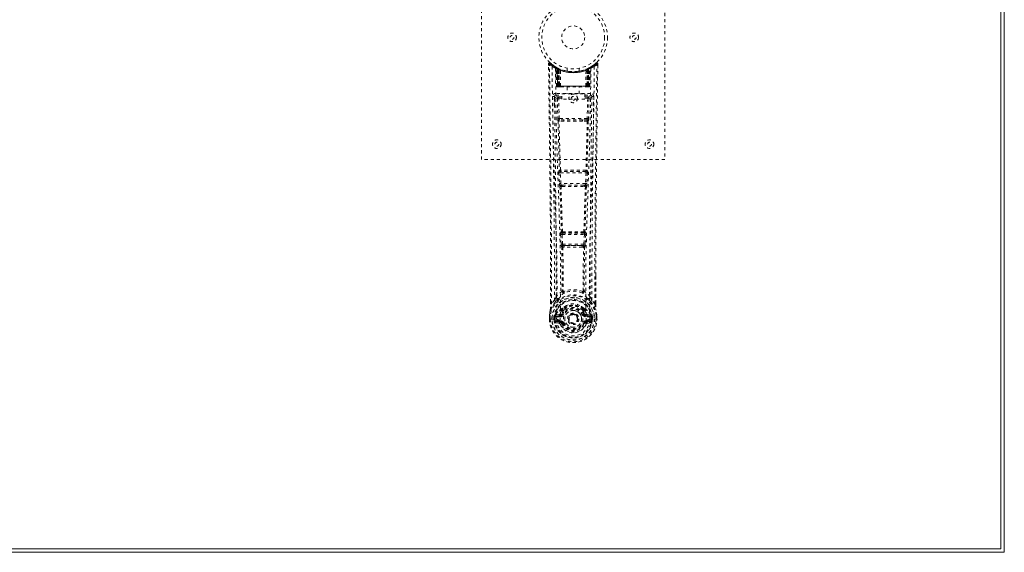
# Model space of a CAD drawing. Header units: inches. Extents: x 5 to 125, y 36 to 84.
# Tile 5 of 6: x 92 to 125, y 36 to 53. Entities that reach past the tile are written whole.
import ezdxf

# ---------------------------------------------------------------- set-up
doc = ezdxf.new("R2010")
doc.units = ezdxf.units.IN
doc.header["$MEASUREMENT"] = 0
doc.linetypes.add('SLD-Dashed', pattern=[0.075, 0.05, -0.025])
doc.linetypes.add('SLD-Solid', pattern=[0])

msp = doc.modelspace()

# ---------------------------------------------------------------- linework, layer by layer
at = {"color": 7, "linetype": 'SLD-Solid', "lineweight": 15}
for p, q in [((124.546, 36.063), (124.546, 83.577)), ((124.546, 36.063), (124.546, 83.577)), ((124.664, 35.945), (124.664, 83.695)), ((5.164, 35.945), (124.664, 35.945)), ((5.282, 36.063), (124.546, 36.063)), ((5.282, 36.063), (124.546, 36.063))]:
    msp.add_line(p, q, dxfattribs=at)
at = {"color": 7, "linetype": 'SLD-Dashed', "lineweight": 0}
for p, q in [((107.546, 48.82), (107.546, 56.82)), ((113.546, 56.82), (113.546, 48.82)), ((109.739, 51.961), (109.74, 51.894)), ((109.769, 51.962), (109.789, 51.984)), ((109.83, 51.948), (109.788, 51.983)), ((111.303, 51.983), (111.261, 51.949)), ((111.352, 51.961), (111.322, 51.962)), ((111.35, 51.898), (111.351, 51.961)), ((111.351, 51.894), (111.352, 51.961)), ((111.351, 51.894), (111.352, 51.961)), ((109.977, 51.846), (109.964, 51.854)), ((109.983, 51.842), (109.97, 51.849)), ((109.992, 51.821), (109.979, 51.829)), ((110, 51.224), (109.979, 51.829)), ((110.013, 51.224), (109.992, 51.821)), ((110.031, 51.818), (109.996, 51.836)), ((110.011, 51.814), (110.034, 51.22)), ((110.079, 51.775), (110.011, 51.811)), ((110.031, 51.224), (110.011, 51.811)), ((110.025, 51.82), (110.051, 51.807)), ((110.038, 51.781), (110.051, 51.807)), ((110.038, 51.781), (110.039, 51.224)), ((110.046, 51.777), (110.038, 51.781)), ((110.046, 51.777), (110.058, 51.803)), ((110.046, 51.224), (110.046, 51.777)), ((110.062, 51.801), (110.048, 51.809)), ((110.051, 51.807), (110.058, 51.803)), ((110.052, 51.774), (110.064, 51.8)), ((110.052, 51.224), (110.052, 51.774)), ((110.052, 51.774), (110.059, 51.771)), ((110.059, 51.771), (110.071, 51.797)), ((110.059, 51.771), (110.059, 51.224)), ((110.063, 51.801), (110.062, 51.801)), ((110.07, 51.766), (110.082, 51.792)), ((110.07, 51.766), (110.071, 51.224)), ((110.077, 51.763), (110.07, 51.766)), ((110.077, 51.763), (110.088, 51.789)), ((110.077, 51.224), (110.077, 51.763)), ((110.079, 51.775), (110.08, 51.775)), ((110.098, 51.224), (110.079, 51.775)), ((110.08, 51.775), (110.099, 51.224)), ((110.082, 51.792), (110.088, 51.789)), ((110.13, 51.224), (110.125, 51.745)), ((110.346, 51.809), (110.346, 51.712)), ((110.746, 51.712), (110.746, 51.809)), ((110.961, 51.224), (110.966, 51.745)), ((110.992, 51.224), (111.011, 51.775)), ((111.012, 51.775), (110.993, 51.224)), ((111.003, 51.789), (111.009, 51.792)), ((111.009, 51.792), (111.021, 51.766)), ((111.011, 51.775), (111.012, 51.775)), ((111.08, 51.811), (111.012, 51.775)), ((111.021, 51.766), (111.014, 51.763)), ((111.014, 51.763), (111.014, 51.224)), ((111.02, 51.797), (111.032, 51.771)), ((111.02, 51.224), (111.021, 51.766)), ((111.028, 51.801), (111.021, 51.797)), ((111.035, 51.804), (111.027, 51.8)), ((111.027, 51.8), (111.039, 51.774)), ((111.029, 51.801), (111.028, 51.801)), ((111.096, 51.836), (111.029, 51.801)), ((111.032, 51.771), (111.039, 51.774)), ((111.032, 51.224), (111.032, 51.771)), ((111.033, 51.803), (111.04, 51.807)), ((111.039, 51.774), (111.039, 51.224)), ((111.04, 51.807), (111.049, 51.811)), ((111.04, 51.807), (111.053, 51.781)), ((111.053, 51.781), (111.045, 51.777)), ((111.045, 51.777), (111.045, 51.224)), ((111.052, 51.224), (111.053, 51.781)), ((111.057, 51.22), (111.08, 51.814)), ((111.06, 51.224), (111.08, 51.811)), ((111.078, 51.224), (111.099, 51.821)), ((111.091, 51.224), (111.112, 51.829)), ((111.112, 51.829), (111.099, 51.821)), ((111.127, 51.854), (111.114, 51.846)), ((109.978, 50.986), (109.978, 50.926)), ((111.113, 50.986), (109.978, 50.986)), ((110, 51.224), (110.013, 51.224)), ((110.039, 51.224), (110, 51.224)), ((110.031, 51.224), (110.098, 51.224)), ((110.039, 51.224), (110.046, 51.224)), ((110.039, 51.195), (110.046, 51.195)), ((110.043, 51.195), (110.053, 51.195)), ((111.045, 51.224), (110.046, 51.224)), ((110.059, 51.224), (110.052, 51.224)), ((110.053, 51.195), (110.059, 51.195)), ((110.059, 51.224), (111.032, 51.224)), ((110.061, 51.195), (110.115, 51.195)), ((110.071, 51.224), (110.077, 51.224)), ((110.071, 51.195), (110.077, 51.195)), ((111.014, 51.224), (110.077, 51.224)), ((110.115, 51.195), (110.077, 51.195)), ((110.099, 51.224), (110.098, 51.224)), ((110.099, 51.224), (110.13, 51.224)), ((110.129, 51.195), (110.137, 51.195)), ((110.13, 51.224), (110.961, 51.224)), ((110.137, 51.195), (110.954, 51.195)), ((110.176, 50.792), (110.176, 50.972)), ((110.176, 50.972), (110.926, 50.972)), ((110.351, 51.195), (110.351, 50.972)), ((110.741, 50.972), (110.741, 51.195)), ((110.926, 50.972), (110.926, 50.792)), ((110.954, 51.195), (110.962, 51.195)), ((110.961, 51.224), (110.992, 51.224)), ((110.976, 51.195), (111.03, 51.195)), ((111.014, 51.195), (110.976, 51.195)), ((110.993, 51.224), (110.992, 51.224)), ((110.993, 51.224), (111.06, 51.224)), ((111.014, 51.224), (111.02, 51.224)), ((111.014, 51.195), (111.02, 51.195)), ((111.039, 51.224), (111.032, 51.224)), ((111.032, 51.195), (111.038, 51.195)), ((111.038, 51.195), (111.048, 51.195)), ((111.045, 51.224), (111.052, 51.224)), ((111.045, 51.195), (111.052, 51.195)), ((111.091, 51.224), (111.052, 51.224)), ((111.078, 51.224), (111.091, 51.224)), ((111.113, 50.926), (111.113, 50.986)), ((109.934, 50.888), (109.933, 50.88)), ((109.933, 50.877), (109.937, 50.59)), ((109.978, 50.926), (110.176, 50.926)), ((110.027, 50.823), (110.042, 50.161)), ((110.072, 50.868), (110.072, 50.824)), ((110.176, 50.868), (110.072, 50.868)), ((110.087, 50.163), (110.072, 50.824)), ((110.176, 50.824), (110.072, 50.824)), ((110.926, 50.792), (110.176, 50.792)), ((110.926, 50.926), (111.113, 50.926)), ((111.02, 50.868), (110.926, 50.868)), ((111.02, 50.824), (110.926, 50.824)), ((111.02, 50.824), (111.004, 50.163)), ((111.02, 50.868), (111.02, 50.824)), ((111.064, 50.823), (111.049, 50.161)), ((111.154, 50.59), (111.158, 50.877)), ((111.158, 50.88), (111.157, 50.888)), ((110.241, 50.071), (110.084, 50.077)), ((111.004, 50.163), (110.087, 50.163)), ((110.248, 50.119), (110.095, 50.122)), ((110.843, 50.119), (110.248, 50.119)), ((110.996, 50.122), (110.843, 50.119)), ((111.007, 50.077), (110.85, 50.071)), ((113.546, 48.82), (107.546, 48.82)), ((110.08, 48.378), (110.097, 48.025)), ((110.095, 48.471), (110.087, 48.468)), ((110.125, 48.38), (110.966, 48.38)), ((110.142, 48.027), (110.125, 48.38)), ((110.131, 48.425), (110.139, 48.428)), ((110.96, 48.425), (110.131, 48.425)), ((110.966, 48.38), (110.949, 48.027)), ((110.952, 48.428), (110.96, 48.425)), ((111.011, 48.378), (110.994, 48.025)), ((111.004, 48.468), (110.996, 48.471)), ((110.949, 48.027), (110.142, 48.027)), ((110.147, 47.931), (110.18, 47.931)), ((110.189, 47.982), (110.157, 47.983)), ((110.189, 47.982), (110.902, 47.982)), ((110.902, 47.982), (110.934, 47.983)), ((110.911, 47.931), (110.944, 47.931)), ((110.159, 46.454), (110.144, 46.45)), ((110.932, 46.454), (110.947, 46.45)), ((110.135, 46.36), (110.152, 46.043)), ((110.18, 46.362), (110.911, 46.362)), ((110.196, 46.045), (110.18, 46.362)), ((110.189, 46.407), (110.203, 46.412)), ((110.902, 46.407), (110.189, 46.407)), ((110.888, 46.412), (110.902, 46.407)), ((110.911, 46.362), (110.895, 46.045)), ((110.956, 46.36), (110.939, 46.043)), ((110.895, 46.045), (110.196, 46.045)), ((110.206, 45.947), (110.246, 45.946)), ((110.254, 46), (110.215, 46)), ((110.254, 46), (110.837, 46)), ((110.876, 46), (110.837, 46)), ((110.845, 45.946), (110.885, 45.947)), ((111.282, 45.012), (111.282, 44.088)), ((111.283, 44.087), (111.286, 45.012)), ((110.218, 44.507), (110.218, 44.507)), ((110.873, 44.507), (110.873, 44.507)), ((109.934, 44.204), (109.838, 44.089)), ((111.253, 44.089), (111.157, 44.204)), ((109.808, 44.087), (109.808, 44.141)), ((109.809, 44.141), (109.809, 44.088)), ((110.177, 43.902), (110.177, 43.884)), ((110.185, 43.931), (110.196, 43.948)), ((110.201, 43.897), (110.201, 43.878)), ((110.89, 43.878), (110.89, 43.897)), ((110.895, 43.948), (110.906, 43.931)), ((110.914, 43.902), (110.914, 43.884)), ((109.766, 43.707), (109.766, 43.703)), ((109.766, 43.586), (109.766, 43.703)), ((109.766, 43.586), (109.77, 43.586)), ((109.767, 43.703), (109.767, 43.586)), ((109.77, 43.586), (109.823, 43.587)), ((109.796, 43.703), (109.796, 43.589)), ((109.823, 43.587), (109.846, 43.587)), ((109.846, 43.587), (110.004, 43.587)), ((109.917, 43.66), (109.917, 43.66)), ((109.917, 43.589), (109.917, 43.66)), ((109.917, 43.589), (109.917, 43.589)), ((109.947, 43.659), (109.952, 43.678)), ((109.947, 43.659), (109.947, 43.589)), ((109.952, 43.589), (109.947, 43.589)), ((109.952, 43.678), (109.952, 43.668)), ((109.952, 43.668), (109.952, 43.589)), ((109.962, 43.709), (109.959, 43.704)), ((109.962, 43.709), (109.973, 43.72)), ((110.087, 43.741), (109.973, 43.72)), ((109.973, 43.72), (109.973, 43.72)), ((109.973, 43.72), (109.973, 43.72)), ((109.987, 43.687), (110.117, 43.712)), ((109.987, 43.687), (109.987, 43.657)), ((110.117, 43.687), (109.987, 43.687)), ((110.117, 43.657), (109.987, 43.657)), ((110, 43.535), (110, 43.505)), ((110, 43.535), (110.117, 43.535)), ((110.117, 43.712), (110.117, 43.687)), ((110.117, 43.657), (110.117, 43.687)), ((110.117, 43.535), (110.117, 43.505)), ((110.122, 43.549), (110.122, 43.552)), ((110.172, 43.753), (110.199, 43.742)), ((110.389, 43.596), (110.39, 43.612)), ((110.389, 43.588), (110.389, 43.596)), ((110.892, 43.742), (110.919, 43.753)), ((110.969, 43.552), (110.969, 43.549)), ((110.974, 43.712), (111.104, 43.687)), ((110.974, 43.712), (110.974, 43.687)), ((111.104, 43.687), (110.974, 43.687)), ((110.974, 43.657), (110.974, 43.687)), ((111.104, 43.657), (110.974, 43.657)), ((110.974, 43.535), (110.974, 43.505)), ((110.974, 43.535), (111.091, 43.535)), ((111.118, 43.72), (111.004, 43.741)), ((111.087, 43.587), (111.245, 43.587)), ((111.091, 43.505), (111.091, 43.535)), ((111.104, 43.657), (111.104, 43.687)), ((111.118, 43.72), (111.129, 43.709)), ((111.129, 43.709), (111.128, 43.71)), ((111.129, 43.709), (111.129, 43.709)), ((111.132, 43.704), (111.129, 43.709)), ((111.139, 43.678), (111.139, 43.668)), ((111.144, 43.659), (111.139, 43.678)), ((111.139, 43.668), (111.139, 43.589)), ((111.139, 43.589), (111.144, 43.589)), ((111.174, 43.66), (111.144, 43.659)), ((111.144, 43.589), (111.144, 43.659)), ((111.174, 43.66), (111.174, 43.589)), ((111.174, 43.66), (111.174, 43.66)), ((111.245, 43.587), (111.268, 43.587)), ((111.268, 43.587), (111.321, 43.586)), ((111.295, 43.589), (111.295, 43.703)), ((111.321, 43.586), (111.325, 43.586)), ((111.324, 43.586), (111.324, 43.703)), ((111.325, 43.703), (111.325, 43.707)), ((111.325, 43.586), (111.325, 43.703)), ((109.97, 43.469), (110.089, 43.445)), ((110.117, 43.485), (110, 43.505)), ((110, 43.505), (110.117, 43.505)), ((110.117, 43.485), (110.117, 43.505)), ((110.177, 43.441), (110.173, 43.449)), ((110.199, 43.45), (110.177, 43.441)), ((110.914, 43.441), (110.892, 43.45)), ((110.914, 43.441), (110.969, 43.418)), ((111.091, 43.505), (110.974, 43.485)), ((110.974, 43.485), (110.974, 43.505)), ((110.974, 43.505), (111.091, 43.505)), ((111.002, 43.445), (111.121, 43.469))]:
    msp.add_line(p, q, dxfattribs=at)
at = {"color": 7, "linetype": 'SLD-Dashed', "lineweight": 0, "flags": 128}
for points in [[(109.787, 51.981), (109.78, 51.985), (109.772, 51.988), (109.764, 51.988), (109.756, 51.987), (109.749, 51.983), (109.744, 51.978), (109.741, 51.971), (109.739, 51.964)], [(109.739, 51.961), (109.74, 51.961), (109.741, 51.961), (109.748, 51.962), (109.757, 51.961), (109.763, 51.961), (109.769, 51.962)], [(109.808, 44.141), (109.8, 46.711), (109.773, 49.336), (109.739, 51.961)], [(109.838, 44.089), (109.836, 45.553), (109.827, 47.026), (109.813, 48.474), (109.81, 48.721), (109.807, 48.979), (109.804, 49.194), (109.801, 49.423), (109.798, 49.674), (109.795, 49.945), (109.792, 50.163), (109.789, 50.425), (109.784, 50.749), (109.782, 50.96), (109.778, 51.218), (109.775, 51.48), (109.772, 51.728), (109.769, 51.962)], [(111.253, 44.089), (111.255, 45.555), (111.264, 47.027), (111.278, 48.474), (111.281, 48.695), (111.283, 48.925), (111.286, 49.128), (111.288, 49.327), (111.291, 49.542), (111.293, 49.692), (111.295, 49.849), (111.297, 50.005), (111.298, 50.123), (111.3, 50.263), (111.302, 50.425), (111.307, 50.757), (111.309, 50.962), (111.313, 51.216), (111.316, 51.478), (111.319, 51.726), (111.322, 51.962)], [(111.302, 51.984), (111.269, 51.955), (111.261, 51.949)], [(111.349, 51.961), (111.347, 51.969), (111.344, 51.976), (111.339, 51.983), (111.332, 51.988), (111.325, 51.991), (111.318, 51.991), (111.311, 51.989), (111.304, 51.985)], [(109.858, 51.868), (109.865, 50.821), (109.885, 49.776), (109.914, 48.734), (109.949, 47.696), (109.983, 46.662), (110.009, 45.632), (110.017, 44.607), (110.004, 43.587)], [(109.994, 51.837), (109.955, 51.86), (109.906, 51.892)], [(109.967, 51.812), (109.976, 50.767), (109.997, 49.724), (110.029, 48.685), (110.066, 47.649), (110.102, 46.618), (110.128, 45.591), (110.137, 44.569), (110.122, 43.552)], [(109.972, 51.847), (109.979, 51.836), (109.983, 51.822)], [(110.009, 51.818), (110.011, 51.812), (110.011, 51.81)], [(110.743, 51.712), (110.744, 51.713), (110.726, 51.71), (110.689, 51.704), (110.634, 51.698), (110.57, 51.695), (110.546, 51.695)], [(111.124, 51.812), (111.115, 50.767), (111.094, 49.725), (111.062, 48.685), (111.025, 47.649), (110.989, 46.618), (110.963, 45.591), (110.955, 44.569), (110.969, 43.552)], [(111.014, 51.763), (111.01, 51.773), (111.006, 51.782), (111.003, 51.787), (111.003, 51.789)], [(111.045, 51.777), (111.04, 51.787), (111.036, 51.796), (111.034, 51.801), (111.033, 51.803)], [(111.233, 51.868), (111.226, 50.821), (111.206, 49.776), (111.177, 48.734), (111.142, 47.696), (111.108, 46.662), (111.083, 45.632), (111.074, 44.607), (111.087, 43.587)], [(111.185, 51.892), (111.136, 51.86), (111.091, 51.834)], [(111.286, 45.012), (111.291, 46.711), (111.318, 49.336), (111.351, 51.894)], [(110.013, 51.224), (110.016, 51.224), (110.025, 51.224), (110.038, 51.224), (110.052, 51.224)], [(110.071, 51.224), (110.063, 51.224), (110.055, 51.224), (110.048, 51.224), (110.042, 51.224), (110.037, 51.224), (110.033, 51.224), (110.032, 51.224), (110.031, 51.224)], [(110.031, 51.224), (110.032, 51.217), (110.033, 51.215)], [(110.061, 51.195), (110.061, 51.195), (110.063, 51.195)], [(111.06, 51.224), (111.06, 51.224), (111.058, 51.224), (111.054, 51.224), (111.049, 51.224), (111.043, 51.224), (111.036, 51.224), (111.028, 51.224), (111.02, 51.224)], [(111.039, 51.224), (111.053, 51.224), (111.066, 51.224), (111.075, 51.224), (111.078, 51.224)], [(109.873, 50.88), (109.875, 50.744), (109.877, 50.572), (109.88, 50.363), (109.883, 50.118), (109.886, 49.869), (109.889, 49.649), (109.891, 49.495), (109.893, 49.358), (109.894, 49.236), (109.896, 49.081), (109.899, 48.918), (109.901, 48.762), (109.91, 47.948), (109.919, 47.13), (109.927, 46.157), (109.932, 45.168), (109.934, 44.204)], [(109.933, 50.88), (109.957, 50.851), (110.027, 50.823)], [(110.072, 50.868), (110.002, 50.897), (109.978, 50.926)], [(110.072, 50.824), (110.055, 50.823), (110.042, 50.823), (110.032, 50.823), (110.027, 50.823)], [(111.113, 50.926), (111.089, 50.897), (111.02, 50.868)], [(111.064, 50.823), (111.06, 50.823), (111.05, 50.823), (111.036, 50.823), (111.02, 50.824)], [(111.064, 50.823), (111.134, 50.851), (111.158, 50.88)], [(111.157, 44.204), (111.158, 44.725), (111.159, 45.257), (111.162, 45.803), (111.165, 46.318), (111.169, 46.848), (111.175, 47.4), (111.18, 47.889), (111.183, 48.146), (111.186, 48.419), (111.19, 48.707), (111.194, 49.012), (111.197, 49.287), (111.2, 49.528), (111.203, 49.719), (111.206, 49.933), (111.209, 50.175), (111.212, 50.4), (111.214, 50.593), (111.217, 50.752), (111.218, 50.88)], [(110.087, 50.163), (110.072, 50.162), (110.057, 50.162), (110.047, 50.161), (110.042, 50.161)], [(110.051, 50.079), (110.071, 49.274), (110.095, 48.471)], [(110.129, 48.467), (110.104, 49.271), (110.084, 50.077)], [(110.85, 50.071), (110.546, 50.071), (110.241, 50.071)], [(110.843, 50.119), (110.546, 50.119), (110.248, 50.119)], [(111.007, 50.077), (110.987, 49.271), (110.962, 48.467)], [(111.04, 50.079), (111.021, 49.274), (110.996, 48.471)], [(111.049, 50.161), (111.044, 50.161), (111.034, 50.162), (111.019, 50.162), (111.004, 50.163)], [(110.125, 48.38), (110.11, 48.379), (110.095, 48.378), (110.085, 48.378), (110.08, 48.378)], [(111.011, 48.378), (111.006, 48.378), (110.996, 48.378), (110.981, 48.379), (110.966, 48.38)], [(110.142, 48.027), (110.127, 48.026), (110.112, 48.026), (110.102, 48.025), (110.097, 48.025)], [(110.097, 48.025), (110.1, 47.993), (110.1, 47.991)], [(110.113, 47.936), (110.137, 47.194), (110.159, 46.454)], [(110.194, 46.448), (110.172, 47.189), (110.147, 47.931)], [(110.944, 47.931), (110.919, 47.189), (110.897, 46.448)], [(110.979, 47.936), (110.954, 47.194), (110.932, 46.454)], [(110.994, 48.025), (110.989, 48.025), (110.979, 48.026), (110.964, 48.026), (110.949, 48.027)], [(110.994, 48.025), (110.991, 47.993), (110.991, 47.991)], [(110.18, 46.362), (110.165, 46.361), (110.151, 46.361), (110.14, 46.36), (110.135, 46.36)], [(110.18, 46.362), (110.179, 46.371), (110.179, 46.379), (110.179, 46.387), (110.181, 46.393), (110.184, 46.403), (110.189, 46.407)], [(110.902, 46.407), (110.907, 46.403), (110.911, 46.393), (110.912, 46.387), (110.912, 46.379), (110.912, 46.371), (110.911, 46.362)], [(110.956, 46.36), (110.951, 46.36), (110.94, 46.361), (110.926, 46.361), (110.911, 46.362)], [(110.196, 46.045), (110.181, 46.044), (110.167, 46.043), (110.157, 46.043), (110.152, 46.043)], [(110.17, 45.953), (110.181, 45.233), (110.182, 44.514)], [(110.206, 45.947), (110.217, 45.226), (110.218, 44.507)], [(110.845, 45.946), (110.546, 45.945), (110.246, 45.946)], [(110.837, 46), (110.546, 45.999), (110.254, 46)], [(110.873, 44.507), (110.874, 45.226), (110.885, 45.947)], [(110.876, 46), (110.877, 46.001), (110.879, 46.002), (110.882, 46.005), (110.888, 46.015), (110.892, 46.029), (110.895, 46.045)], [(110.939, 46.043), (110.934, 46.043), (110.924, 46.043), (110.91, 46.044), (110.895, 46.045)], [(110.921, 45.953), (110.91, 45.233), (110.909, 44.514)], [(110.18, 44.506), (110.08, 44.418), (109.993, 44.317)], [(110.18, 44.506), (110.182, 44.496), (110.186, 44.487), (110.193, 44.481), (110.2, 44.477), (110.208, 44.477), (110.216, 44.48), (110.223, 44.487), (110.228, 44.495)], [(110.863, 44.495), (110.868, 44.487), (110.875, 44.48), (110.883, 44.477), (110.891, 44.477), (110.898, 44.481), (110.905, 44.487), (110.909, 44.496), (110.911, 44.506)], [(111.098, 44.317), (111.011, 44.418), (110.911, 44.506)], [(110.086, 44.269), (110.081, 44.262), (110.071, 44.253)], [(111.02, 44.253), (111.01, 44.262), (111.005, 44.269)], [(109.796, 43.887), (109.78, 43.807), (109.766, 43.707)], [(109.766, 43.703), (109.779, 43.8), (109.795, 43.876)], [(109.796, 43.887), (109.795, 43.882), (109.795, 43.876)], [(109.976, 44.165), (109.875, 44.041), (109.796, 43.887)], [(109.838, 44.089), (109.832, 44.089), (109.826, 44.089), (109.82, 44.089), (109.815, 44.089), (109.811, 44.088), (109.809, 44.088), (109.808, 44.088), (109.808, 44.087)], [(110.177, 43.884), (110.145, 43.831), (110.115, 43.764)], [(110.229, 43.866), (110.199, 43.816), (110.172, 43.753)], [(110.328, 44.036), (110.271, 44.006), (110.196, 43.948)], [(110.895, 43.948), (110.82, 44.006), (110.763, 44.036)], [(110.919, 43.753), (110.892, 43.816), (110.862, 43.866)], [(110.914, 43.884), (110.946, 43.831), (110.976, 43.764)], [(111.115, 44.165), (111.215, 44.041), (111.295, 43.887)], [(111.283, 44.087), (111.283, 44.088), (111.282, 44.088), (111.28, 44.088), (111.276, 44.089), (111.271, 44.089), (111.265, 44.089), (111.259, 44.089), (111.253, 44.089)], [(111.296, 43.876), (111.296, 43.882), (111.295, 43.887)], [(111.325, 43.707), (111.313, 43.797), (111.295, 43.887)], [(111.325, 43.703), (111.312, 43.8), (111.296, 43.876)], [(109.766, 43.707), (109.767, 43.707), (109.769, 43.706), (109.772, 43.706), (109.775, 43.705), (109.78, 43.705), (109.785, 43.704), (109.79, 43.703), (109.796, 43.703)], [(109.766, 43.703), (109.766, 43.703), (109.767, 43.703), (109.769, 43.703), (109.773, 43.703), (109.777, 43.703), (109.783, 43.703), (109.789, 43.703), (109.796, 43.703)], [(109.796, 43.589), (109.789, 43.588), (109.783, 43.588), (109.777, 43.588), (109.773, 43.587), (109.769, 43.587), (109.767, 43.587), (109.766, 43.587), (109.766, 43.586)], [(109.917, 43.66), (109.927, 43.66), (109.936, 43.659), (109.943, 43.659), (109.947, 43.659)], [(109.947, 43.589), (109.943, 43.589), (109.937, 43.589), (109.927, 43.589), (109.917, 43.589)], [(109.947, 43.659), (109.947, 43.659), (109.947, 43.659)], [(109.987, 43.657), (109.969, 43.66), (109.952, 43.668)], [(109.957, 43.517), (109.977, 43.53), (110, 43.535)], [(110.115, 43.764), (110.101, 43.747), (110.087, 43.741)], [(110.969, 43.549), (110.963, 43.473), (110.94, 43.398), (110.901, 43.33), (110.847, 43.27), (110.782, 43.221), (110.708, 43.185), (110.628, 43.163), (110.546, 43.156), (110.463, 43.163), (110.383, 43.185), (110.309, 43.221), (110.244, 43.27), (110.19, 43.33), (110.151, 43.398), (110.128, 43.473), (110.122, 43.549)], [(110.226, 43.73), (110.221, 43.732), (110.216, 43.734), (110.211, 43.736), (110.207, 43.738), (110.204, 43.739), (110.201, 43.741), (110.2, 43.741), (110.199, 43.742)], [(110.865, 43.73), (110.87, 43.732), (110.875, 43.734), (110.88, 43.736), (110.884, 43.738), (110.887, 43.739), (110.89, 43.741), (110.892, 43.741), (110.892, 43.742)], [(110.976, 43.764), (110.99, 43.747), (111.004, 43.741)], [(111.091, 43.535), (111.114, 43.53), (111.134, 43.517)], [(111.139, 43.668), (111.122, 43.66), (111.104, 43.657)], [(111.144, 43.659), (111.144, 43.659), (111.144, 43.659)], [(111.325, 43.707), (111.324, 43.707), (111.322, 43.706), (111.319, 43.706), (111.316, 43.705), (111.311, 43.705), (111.306, 43.704), (111.301, 43.703), (111.295, 43.703)], [(111.295, 43.703), (111.302, 43.703), (111.308, 43.703), (111.314, 43.703), (111.318, 43.703), (111.322, 43.703), (111.324, 43.703), (111.325, 43.703), (111.325, 43.703)], [(111.325, 43.586), (111.325, 43.586), (111.324, 43.587), (111.322, 43.587), (111.318, 43.587), (111.314, 43.588), (111.308, 43.588), (111.302, 43.588), (111.295, 43.589)], [(110.226, 43.462), (110.221, 43.46), (110.216, 43.458), (110.211, 43.456), (110.207, 43.454), (110.204, 43.453), (110.201, 43.451), (110.2, 43.451), (110.199, 43.45)], [(110.865, 43.462), (110.87, 43.46), (110.875, 43.458), (110.88, 43.456), (110.884, 43.454), (110.887, 43.453), (110.89, 43.451), (110.892, 43.451), (110.892, 43.45)], [(110.924, 43.457), (110.919, 43.449), (110.914, 43.441)], [(110.974, 43.485), (110.937, 43.47), (110.924, 43.457)]]:
    msp.add_lwpolyline(points, dxfattribs=at)
at = {"color": 7, "linetype": 'SLD-Dashed', "lineweight": 0}
for centre, radius in [((110.546, 52.82), 1.125), ((110.546, 52.82), 1.03), ((108.546, 52.82), 0.14), ((108.546, 52.82), 0.0625), ((110.546, 52.82), 0.376), ((112.546, 52.82), 0.141), ((112.546, 52.82), 0.0625), ((110.546, 50.82), 0.141), ((110.546, 50.82), 0.0625), ((108.046, 49.32), 0.141), ((108.046, 49.32), 0.0625), ((113.046, 49.32), 0.141), ((113.046, 49.32), 0.0625), ((110.546, 43.596), 0.7), ((110.546, 43.596), 0.69), ((110.546, 43.596), 0.623), ((110.546, 43.596), 0.32), ((110.546, 43.596), 0.275), ((110.546, 43.596), 0.188), ((110.546, 43.596), 0.156), ((110.546, 43.596), 0.142), ((110.546, 43.596), 0.14), ((110.546, 43.596), 0.138)]:
    msp.add_circle(centre, radius, dxfattribs=at)
for centre, radius, start, end in [((109.769, 51.962), 0.03, 47.8593, 180.7244), ((110.548, 52.865), 1.213, 228.1739, 235.322), ((110.546, 52.82), 1.158, 227.8706, 312.1288), ((110.543, 52.816), 1.123, 227.9045, 235.3662), ((110.549, 52.815), 1.121, 304.6318, 312.0834), ((110.546, 52.862), 1.208, 304.6684, 311.841), ((111.322, 51.962), 0.03, 359.2826, 132.1337), ((111.252, 51.918), 0.0824, 31.7602, 52.6882), ((109.888, 51.868), 0.03, 55.9307, 179.831), ((110.532, 53.057), 1.367, 240.447, 245.5734), ((110.546, 52.821), 1.129, 235.3539, 240.4858), ((109.949, 51.828), 0.03, 1.9682, 58.9569), ((110.512, 52.763), 1.062, 238.9249, 239.8621), ((109.929, 51.792), 0.0714, 31.6433, 58.9266), ((110.008, 51.8), 0.0429, 114.1726, 163.0274), ((110.546, 52.852), 1.19, 240.8883, 299.1117), ((109.962, 51.82), 0.0299, 1.906, 59.7208), ((110.544, 52.817), 1.124, 239.7325, 244.7327), ((110.556, 52.843), 1.155, 239.9636, 244.0318), ((110.531, 52.449), 0.83, 228.2893, 233.6093), ((110.546, 52.82), 1.127, 240.4889, 299.5111), ((110.522, 52.434), 0.81, 229.1341, 234.5064), ((109.981, 51.81), 0.03, 16.865, 61.2888), ((109.981, 51.81), 0.0299, 1.8151, 60.7676), ((110.542, 52.813), 1.12, 240.7876, 245.752), ((110.525, 52.432), 0.807, 230.3866, 235.6794), ((110.546, 52.819), 1.155, 244.3785, 295.6215), ((110.546, 52.819), 1.155, 245.0796, 294.9204), ((110.05, 51.774), 0.0297, 1.4787, 64.5237), ((110.05, 51.774), 0.0297, 1.4902, 64.5647), ((110.546, 52.819), 1.155, 246.0603, 293.9397), ((110.499, 52.368), 0.726, 234.7746, 239.0059), ((110.095, 51.763), 0.0346, 329.0082, 15.1177), ((110.546, 52.783), 1.12, 247.9469, 292.0531), ((110.996, 51.763), 0.0345, 164.855, 211.0188), ((110.592, 52.369), 0.727, 300.9957, 305.2237), ((110.532, 52.846), 1.157, 294.3276, 299.1329), ((111.041, 51.774), 0.0297, 115.4246, 178.5205), ((111.041, 51.774), 0.0297, 115.4849, 178.5272), ((110.566, 52.432), 0.806, 304.3192, 309.6148), ((110.571, 52.432), 0.807, 305.4849, 310.8747), ((111.096, 51.678), 0.138, 89.4175, 113.4589), ((110.568, 52.44), 0.818, 306.3552, 311.7505), ((111.11, 51.81), 0.0299, 119.2071, 178.2102), ((111.108, 51.812), 0.0273, 117.6386, 182.3046), ((110.56, 52.795), 1.098, 298.6349, 300.267), ((111.129, 51.82), 0.0299, 120.2792, 178.094), ((110.545, 52.821), 1.128, 299.5115, 304.6459), ((111.083, 51.8), 0.0429, 16.9671, 65.843), ((111.142, 51.828), 0.03, 121.0565, 178.0022), ((110.558, 53.059), 1.369, 294.4296, 299.5499), ((111.203, 51.868), 0.03, 0.172, 124.0663), ((109.978, 50.881), 0.105, 90.0023, 180.7376), ((110.03, 51.225), 0.03, 182.0013, 269.988), ((110.06, 51.268), 0.0742, 215.942, 253.2672), ((110.043, 51.225), 0.03, 181.9618, 269.9737), ((110.057, 51.363), 0.166, 259.5963, 268.347), ((110.061, 51.225), 0.03, 181.9237, 269.94), ((110.461, 51.217), 0.415, 179.0299, 183.0317), ((110.623, 51.218), 0.571, 179.3625, 182.0713), ((110.481, 51.217), 0.422, 179.0285, 182.9589), ((110.519, 51.217), 0.448, 179.1065, 182.8066), ((110.514, 51.217), 0.437, 179.0488, 182.8457), ((110.128, 51.225), 0.0299, 181.8008, 269.8108), ((110.129, 51.225), 0.0299, 181.8008, 269.8108), ((110.164, 51.217), 0.0354, 169.2984, 219.189), ((110.925, 51.218), 0.0368, 321.8502, 9.6799), ((110.962, 51.225), 0.0299, 270.1892, 358.1992), ((110.963, 51.225), 0.0299, 270.1892, 358.1992), ((110.572, 51.217), 0.443, 357.1693, 0.9176), ((110.578, 51.217), 0.443, 357.1693, 0.9176), ((111.025, 51.23), 0.0356, 262.06, 350.3002), ((111.03, 51.225), 0.03, 270.069, 358.0583), ((110.608, 51.217), 0.424, 357.0503, 0.9624), ((110.437, 51.218), 0.602, 357.9974, 0.5687), ((111.034, 51.36), 0.163, 271.6978, 280.6293), ((110.635, 51.217), 0.41, 356.9532, 1.0038), ((111.048, 51.225), 0.03, 270.0314, 358.033), ((111.031, 51.268), 0.0742, 286.7371, 324.0537), ((111.061, 51.225), 0.03, 270.012, 357.9987), ((111.113, 50.881), 0.105, 359.2624, 89.9952), ((109.909, 49.278), 1.602, 89.1358, 91.281), ((-389.508, 42.999), 499.503, 0.1512, 0.90399), ((109.976, 50.883), 0.0423, 88.043, 173.422), ((110.072, 50.823), 0.0451, 90.4333, 180.8967), ((111.019, 50.823), 0.0451, 359.0446, 89.5638), ((610.735, 42.998), 499.639, 179.09615, 179.84874), ((111.115, 50.883), 0.0423, 6.5614, 91.9675), ((111.182, 49.277), 1.603, 88.7191, 90.8641), ((110.443, 50.162), 0.401, 180.0757, 191.8422), ((110.096, 50.076), 0.0456, 91.7595, 175.8258), ((110.077, 50.218), 0.141, 259.4741, 273.0491), ((110.194, 50.074), 0.11, 154.2178, 178.3424), ((110.192, 50.162), 0.105, 179.635, 202.4719), ((110.329, 50.083), 0.0889, 155.6077, 187.626), ((110.762, 50.083), 0.0888, 352.3592, 24.3959), ((110.899, 50.162), 0.105, 337.5281, 0.365), ((110.896, 50.074), 0.111, 1.7913, 25.6607), ((110.995, 50.076), 0.0456, 4.1757, 88.2467), ((111.015, 50.216), 0.139, 266.8525, 280.6243), ((110.647, 50.162), 0.401, 348.1445, 359.9213), ((110.287, 48.408), 0.209, 163.5097, 188.4105), ((110.132, 48.47), 0.0451, 182.9209, 269.4025), ((110.14, 48.473), 0.0451, 182.9935, 269.3796), ((110.121, 48.558), 0.091, 253.0008, 274.8413), ((110.179, 48.395), 0.0563, 148.2468, 195.7377), ((110.545, 11.832), 36.637, 89.3487, 90.6512), ((110.184, 48.461), 0.055, 173.1648, 216.3307), ((110.546, 15.616), 32.814, 89.2909, 90.7091), ((110.951, 48.473), 0.0451, 270.6189, 357.0141), ((110.908, 48.461), 0.0546, 323.5224, 6.9822), ((110.959, 48.47), 0.0451, 270.5914, 357.0791), ((110.912, 48.395), 0.0563, 344.2578, 31.7694), ((110.97, 48.558), 0.0908, 265.1458, 287.0259), ((110.804, 48.408), 0.209, 351.587, 16.493), ((110.236, 47.992), 0.136, 180.7071, 204.7181), ((110.158, 47.937), 0.0455, 91.2503, 181.8297), ((110.14, 48.015), 0.0837, 251.1165, 275.2122), ((110.21, 48.025), 0.068, 178.369, 218.9026), ((110.233, 47.941), 0.0868, 151.6283, 186.5679), ((110.26, 47.943), 0.0814, 151.3043, 188.7548), ((110.546, 80.711), 32.782, 269.3605, 270.6395), ((110.546, 81.336), 33.356, 269.387, 270.613), ((110.831, 47.943), 0.0814, 351.2348, 28.6965), ((110.881, 48.025), 0.068, 321.1158, 1.6226), ((110.934, 47.94), 0.0423, 40.3962, 90.4641), ((110.857, 47.941), 0.0869, 353.4517, 28.3429), ((110.951, 48.015), 0.0843, 264.8681, 288.7997), ((110.934, 47.937), 0.0448, 357.9248, 42.9145), ((110.855, 47.992), 0.136, 335.3346, 359.2502), ((110.296, 46.389), 0.163, 158.1284, 190.2221), ((110.189, 46.452), 0.0451, 183.2302, 269.138), ((110.204, 46.457), 0.0451, 183.3969, 269.0986), ((110.188, 46.523), 0.0751, 247.077, 274.8892), ((110.545, 9.076), 37.374, 89.4617, 90.5381), ((110.252, 46.443), 0.0579, 174.2314, 212.3296), ((110.887, 46.457), 0.0451, 270.8981, 356.6064), ((110.84, 46.443), 0.0574, 327.4986, 5.9266), ((110.903, 46.523), 0.0749, 265.0951, 292.948), ((110.902, 46.452), 0.0451, 270.8645, 356.7672), ((110.795, 46.389), 0.163, 349.7759, 21.8738), ((110.546, 13.829), 32.585, 89.3979, 90.6021), ((110.332, 46.034), 0.181, 177.2154, 206.4718), ((110.216, 45.955), 0.0457, 91.8522, 181.7348), ((110.2, 46.02), 0.073, 245.7447, 274.5963), ((110.253, 46.043), 0.0575, 177.8146, 227.596), ((110.309, 45.958), 0.104, 155.9771, 186.1303), ((110.346, 45.96), 0.101, 156.5263, 187.7674), ((110.745, 45.96), 0.1, 352.2199, 23.4864), ((110.875, 45.955), 0.0457, 358.2676, 88.1514), ((110.782, 45.958), 0.103, 353.8437, 24.0489), ((110.89, 46.02), 0.0735, 265.5145, 294.1471), ((110.759, 46.034), 0.181, 333.5384, 2.7711), ((110.169, 44.513), 0.0134, 326.0978, 3.2826), ((110.241, 44.51), 0.0608, 184.0429, 286.2262), ((110.215, 44.577), 0.0709, 242.7181, 272.7135), ((110.231, 44.508), 0.0128, 186.611, 257.677), ((110.546, 43.583), 0.966, 70.8189, 109.1817), ((110.546, 43.658), 0.844, 70.0607, 109.9393), ((110.85, 44.51), 0.0608, 253.7755, 355.9554), ((110.86, 44.508), 0.0128, 282.3379, 353.3474), ((110.876, 44.577), 0.0708, 267.2831, 297.2818), ((110.922, 44.513), 0.0133, 176.8109, 213.9217), ((110.546, 43.596), 0.787, 8.0937, 171.9063), ((110.546, 43.596), 0.758, 8.0936, 171.9064), ((110.546, 43.596), 0.632, 5.8274, 174.1726), ((105.145, 46.785), 5.44, 331.6775, 333.0218), ((110.267, 44.523), 0.461, 223.6623, 230.8215), ((110.546, 43.596), 0.602, 6.0327, 173.9673), ((111.53, 42.583), 2.217, 131.137, 134.4891), ((110.054, 44.32), 0.0608, 182.5715, 302.0035), ((110.818, 43.757), 0.893, 128.8526, 145.0118), ((110.3, 44.512), 0.0738, 193.2478, 235.0182), ((110.791, 44.512), 0.0738, 304.9841, 346.7584), ((110.273, 43.757), 0.893, 34.9891, 51.1464), ((111.037, 44.32), 0.0608, 238.0037, 357.426), ((109.565, 42.587), 2.212, 45.5081, 48.8686), ((115.942, 46.783), 5.436, 206.9777, 208.323), ((110.824, 44.523), 0.461, 309.1757, 316.3371), ((108.621, 44.058), 1.188, 351.2131, 1.4251), ((106.327, 44.704), 3.565, 346.7464, 350.0586), ((110.41, 43.505), 0.492, 115.7077, 155.4797), ((110.354, 43.498), 0.441, 113.5945, 149.7427), ((110.222, 43.906), 0.0448, 146.2386, 184.9227), ((110.2, 43.942), 0.046, 241.1899, 271.7136), ((110.207, 43.887), 0.0305, 185.7241, 315.4441), ((110.199, 43.924), 0.0459, 241.1335, 271.6999), ((110.236, 43.952), 0.0396, 185.165, 232.8834), ((110.546, 43.596), 0.376, 22.774, 157.226), ((110.546, 43.584), 0.453, 40.4511, 139.5489), ((110.234, 43.895), 0.033, 131.6172, 178.1233), ((110.227, 43.9), 0.0347, 219.3901, 272.737), ((110.546, 43.556), 0.494, 47.4888, 132.5112), ((110.546, 43.596), 0.346, 22.7742, 157.2258), ((110.546, 43.603), 0.411, 39.7062, 140.2938), ((110.546, 43.596), 0.275, 82.5721, 262.5721), ((110.546, 43.616), 0.473, 62.6147, 117.3853), ((110.546, 43.596), 0.275, 262.572, 82.5722), ((110.884, 43.887), 0.0305, 224.5485, 354.2866), ((110.864, 43.9), 0.0347, 267.2648, 320.6081), ((110.855, 43.952), 0.0396, 307.1287, 354.8248), ((110.857, 43.895), 0.033, 1.895, 48.3645), ((110.892, 43.943), 0.046, 268.2965, 298.8), ((110.892, 43.924), 0.0459, 268.2965, 298.8753), ((110.676, 43.5), 0.499, 24.8888, 63.9931), ((110.869, 43.906), 0.0449, 355.1009, 33.9399), ((110.737, 43.498), 0.441, 30.2271, 66.4266), ((114.77, 44.706), 3.571, 189.944, 193.2509), ((112.468, 44.058), 1.186, 178.5666, 188.7953), ((110.546, 43.596), 0.78, 180, 359.3038), ((110.546, 43.596), 0.78, 180.7166, 359.2834), ((110.546, 43.596), 0.75, 180.5684, 359.4316), ((110.546, 43.596), 0.629, 180.6526, 359.3474), ((110.546, 43.596), 0.599, 180.6527, 359.3473), ((110.067, 43.664), 0.116, 159.648, 173.1068), ((110.546, 43.596), 0.593, 180.6711, 187.6091), ((109.986, 43.718), 0.0306, 205.4381, 270.9198), ((110.546, 43.581), 0.541, 179.3499, 0.6501), ((110.128, 43.784), 0.233, 238.0392, 268.5929), ((110.117, 43.742), 0.0299, 181.1651, 268.9518), ((110.145, 43.769), 0.031, 190.1767, 328.3497), ((110.111, 43.777), 0.0649, 274.924, 338.6793), ((110.117, 43.776), 0.089, 270, 337.226), ((110.117, 43.776), 0.119, 269.9976, 337.228), ((110.117, 43.416), 0.119, 22.772, 90.0024), ((110.546, 43.596), 0.156, 65.2931, 110.0155), ((110.974, 43.776), 0.119, 202.772, 270.0024), ((110.974, 43.416), 0.119, 89.9976, 157.228), ((110.974, 43.776), 0.089, 202.774, 270), ((110.946, 43.769), 0.031, 211.5667, 349.9068), ((110.98, 43.777), 0.0649, 201.3168, 265.0799), ((110.968, 43.774), 0.221, 270.3109, 302.5169), ((110.974, 43.742), 0.0299, 271.0955, 358.7876), ((111.105, 43.718), 0.0306, 269.07, 334.5808), ((111.053, 43.671), 0.0861, 4.5429, 22.7216), ((110.546, 43.596), 0.593, 352.3909, 359.3289), ((111.147, 42.541), 1.048, 88.5368, 90.1566), ((111.295, 43.703), 0.03, 0.0028, 5.051), ((110.161, 43.545), 0.206, 187.6566, 201.6546), ((109.999, 43.475), 0.0299, 88.0538, 192.1003), ((110.118, 43.454), 0.0301, 91.4321, 197.6439), ((110.08, 43.401), 0.0454, 22.4693, 78.7037), ((110.117, 43.416), 0.089, 22.774, 90), ((110.111, 43.413), 0.0715, 29.6284, 85.211), ((109.579, 44.788), 1.473, 291.6192, 293.9273), ((110.546, 43.596), 0.459, 202.774, 337.226), ((110.546, 43.596), 0.4, 202.774, 337.226), ((110.546, 43.596), 0.376, 202.774, 337.226), ((110.546, 43.596), 0.346, 202.7742, 337.2258), ((110.974, 43.416), 0.089, 90, 157.226), ((111.011, 43.401), 0.0454, 101.2535, 157.5655), ((110.974, 43.454), 0.0301, 342.3566, 88.5673), ((111.092, 43.475), 0.0299, 347.8835, 91.9624), ((110.93, 43.545), 0.206, 338.3414, 352.337)]:
    msp.add_arc(centre, radius, start, end, dxfattribs=at)

doc.saveas('drawing.dxf')
